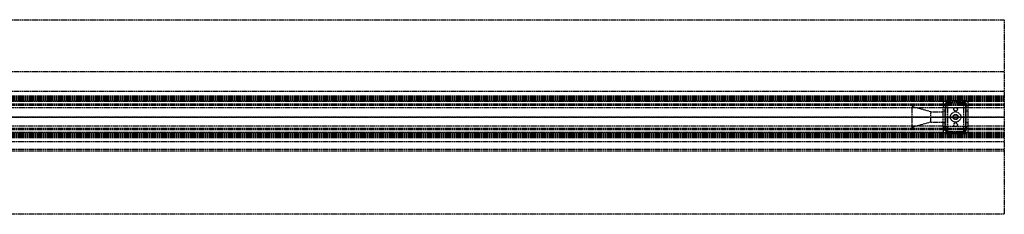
# Model space of a CAD drawing. Header units: millimetres. Extents: x 0 to 2000, y -94 to 94.
# Tile 12 of 12: x 1050 to 2000, y -94 to 94. Entities that reach past the tile are written whole.
import ezdxf

# ---------------------------------------------------------------- set-up
doc = ezdxf.new("R2010")
doc.units = ezdxf.units.MM
doc.header["$LTSCALE"] = 10
doc.linetypes.add('ALLCAD_Strich', pattern=[0.2, 0.15, -0.05])
doc.layers.add('BESCH_KONT_sich_schn_ansi_2d', color=40, linetype='Continuous')
doc.layers.add('BESCH_KONT_sich_schn_grun_2d', color=10, linetype='Continuous')

msp = doc.modelspace()

# ---------------------------------------------------------------- linework, layer by layer
at = {"layer": 'BESCH_KONT_sich_schn_ansi_2d', "linetype": 'ALLCAD_Strich'}
for p, q in [((0, 0, 2368), (2000, 0, 2368)), ((2000, 0, 2418), (0, 0, 2418)), ((2000, 0, 2365.5), (0, 0, 2365.5)), ((2000, 0, 2293.5), (0, 0, 2293.5)), ((2000, 0, 2306), (0, 0, 2306)), ((2000, 0, 2307.5), (0, 0, 2307.5)), ((2000, 0, 2312.5), (0, 0, 2312.5)), ((2000, 0, 2331.5), (0, 0, 2331.5)), ((2000, 0, 2333), (0, 0, 2333)), ((2000, 0, 2335.5), (0, 0, 2335.5)), ((2000, 0, 2342), (0, 0, 2342)), ((2000, 0, 2343.5), (0, 0, 2343.5)), ((2000, 0, 2365), (0, 0, 2365)), ((2000, 0, 2346.21), (0, 0, 2346.21)), ((2000, 0, 2344.44), (0, 0, 2344.44)), ((2000, 0, 2343.73), (0, 0, 2343.73)), ((2000, 0, 2345.5), (0, 0, 2345.5)), ((2000, 0, 2295), (0, 0, 2295)), ((2000, 0, 2303.5), (0, 0, 2303.5)), ((2000, 0, 2306), (0, 0, 2306)), ((2000, 0, 2343.73), (0, 0, 2343.73)), ((2000, 0, 2344.44), (0, 0, 2344.44)), ((2000, 0, 2346.5), (0, 0, 2346.5)), ((2000, 0, 2364), (0, 0, 2364)), ((2000, 0, 2305.5), (0.02, 0, 2305.5)), ((1026, 0), (2000, 0)), ((1911, 0, 2303.5), (1911, 0, 2323.5)), ((1929, 0, 2308.5), (1911, 0, 2303.5)), ((1929, 0, 2318.5), (1911, 0, 2323.5)), ((1929, 0, 2308.5), (1929, 0, 2318.5)), ((1929, 0, 2318.5), (1941, 0, 2318.5)), ((1929, 0, 2308.5), (1941, 0, 2308.5)), ((1943, 0, 2306.5), (1941, 0, 2306.5)), ((1941, 0, 2311.5), (1943, 0, 2311.5)), ((1941, 0, 2312), (1941, 0, 2321.5)), ((1941, 0, 2321.5), (1943.5, 0, 2321.5)), ((1941, 0, 2308.5), (1965, 0, 2308.5)), ((1941, 0, 2303.5), (1941, 0, 2308.5)), ((1941, 0, 2310), (1943, 0, 2310)), ((1943, 0, 2306.5), (1941, 0, 2306.5)), ((1941, 0, 2312), (1945.25, 0, 2312)), ((1941, 0, 2308.5), (1941, 0, 2312)), ((1943, 0, 2310), (1943, 0, 2306.5)), ((1943, 0, 2319.5), (1943, 0, 2312)), ((1943.5, 0, 2319.5), (1943, 0, 2319.5)), ((1945.25, 0, 2310), (1943, 0, 2310)), ((1943, 0, 2310), (1943, 0, 2306.5)), ((1943, 0, 2310), (1943, 0, 2312)), ((1943.25, 0, 2318), (1945.25, 0, 2318)), ((1943.25, 0, 2310), (1943.25, 0, 2318)), ((1943.5, 0, 2321.5), (1962.5, 0, 2321.5)), ((1943.5, 0, 2332.5), (1943.5, 0, 2319.5)), ((1943.5, 0, 2319.5), (1962.5, 0, 2319.5)), ((1943.5, 0, 2332.5), (1962.5, 0, 2332.5)), ((1945.25, 0, 2310), (1960.75, 0, 2310)), ((1945.25, 0, 2310), (1945.25, 0, 2312)), ((1945.25, 0, 2312), (1945.25, 0, 2310)), ((1945.25, 0, 2318), (1945.25, 0, 2312)), ((1945.25, 0, 2310), (1960.75, 0, 2310)), ((1960.75, 0, 2312), (1945.25, 0, 2312)), ((1948, 0, 2303.5), (1948, 0, 2310)), ((1950.5, 0, 2310), (1950.5, 0, 2312)), ((1950.75, 0, 2319.5), (1950.75, 0, 2321.5)), ((1951.25, 0, 2310), (1951.25, 0, 2312)), ((1954.75, 0, 2310), (1954.75, 0, 2312)), ((1955.25, 0, 2319.5), (1955.25, 0, 2321.5)), ((1955.5, 0, 2310), (1955.5, 0, 2312)), ((1958, 0, 2303.5), (1958, 0, 2310)), ((1963, 0, 2310), (1960.75, 0, 2310)), ((1960.75, 0, 2312), (1965, 0, 2312)), ((1960.75, 0, 2312), (1960.75, 0, 2310)), ((1960.75, 0, 2310), (1960.75, 0, 2312)), ((1960.75, 0, 2318), (1962.75, 0, 2318)), ((1960.75, 0, 2312), (1960.75, 0, 2318)), ((1962.5, 0, 2321.5), (1965, 0, 2321.5)), ((1963, 0, 2319.5), (1962.5, 0, 2319.5)), ((1962.5, 0, 2332.5), (1962.5, 0, 2319.5)), ((1962.75, 0, 2318), (1962.75, 0, 2310)), ((1963, 0, 2306.5), (1963, 0, 2310)), ((1965, 0, 2306.5), (1963, 0, 2306.5)), ((1963, 0, 2311.5), (1965, 0, 2311.5)), ((1963, 0, 2312), (1963, 0, 2319.5)), ((1963, 0, 2310), (1965, 0, 2310)), ((1963, 0, 2306.5), (1963, 0, 2310)), ((1965, 0, 2306.5), (1963, 0, 2306.5)), ((1963, 0, 2310), (1963, 0, 2312)), ((1964.98, 0, 2308.5), (1964.98, 0, 2308.49)), ((1964.98, 0, 2308.5), (1964.98, 0, 2308.49)), ((1964.98, 0, 2308.5), (1964.98, 0, 2308.49)), ((1964.98, 0, 2308.49), (1964.98, 0, 2308.49)), ((1964.98, 0, 2308.5), (1964.98, 0, 2308.49)), ((1964.98, 0, 2308.49), (1964.98, 0, 2308.49)), ((1964.99, 0, 2308.49), (1964.98, 0, 2308.49)), ((1964.98, 0, 2308.5), (1964.98, 0, 2308.49)), ((1964.98, 0, 2308.5), (1964.98, 0, 2308.49)), ((1964.98, 0, 2308.5), (1964.98, 0, 2308.49)), ((1964.99, 0, 2308.5), (1964.99, 0, 2308.49)), ((1964.99, 0, 2308.49), (1964.99, 0, 2308.49)), ((1964.99, 0, 2308.49), (1964.99, 0, 2308.49)), ((1964.99, 0, 2308.49), (1964.99, 0, 2308.49)), ((1964.99, 0, 2308.5), (1964.99, 0, 2308.49)), ((1964.99, 0, 2308.5), (1964.99, 0, 2308.49)), ((1964.99, 0, 2308.5), (1964.99, 0, 2308.49)), ((1964.99, 0, 2308.5), (1964.99, 0, 2308.49)), ((1964.99, 0, 2308.5), (1964.99, 0, 2308.49)), ((1964.99, 0, 2308.5), (1964.99, 0, 2308.49)), ((1964.99, 0, 2308.5), (1964.99, 0, 2308.49)), ((1964.99, 0, 2308.49), (1965, 0, 2308.49)), ((1964.99, 0, 2308.5), (1964.99, 0, 2308.49)), ((1965, 0, 2321.5), (1965, 0, 2312)), ((1965, 0, 2308.5), (1965, 0, 2308.49)), ((1965, 0, 2308.5), (1965, 0, 2308.49)), ((1965, 0, 2308.5), (1965, 0, 2308.49)), ((1965, 0, 2308.49), (1965, 0, 2308.49)), ((1965, 0, 2308.49), (1965, 0, 2308.49)), ((1965, 0, 2308.5), (1965, 0, 2308.49)), ((1965, 0, 2308.5), (1965, 0, 2308.49)), ((1965, 0, 2308.5), (1965, 0, 2308.49)), ((1965, 0, 2308.5), (1965, 0, 2308.49)), ((1965, 0, 2303.5), (1965, 0, 2308.49)), ((1965, 0, 2308.5), (1965, 0, 2312)), ((2000, 0), (2000, 0, 2293.5)), ((2000, 0, 2368), (2000, 0, 2418)), ((2000, 0, 2365.5), (2000, 0, 2368)), ((2000, 0, 2293.5), (2000, 0, 2365.5))]:
    msp.add_line(p, q, dxfattribs=at)
at = {"layer": 'BESCH_KONT_sich_schn_grun_2d', "linetype": 'ALLCAD_Strich'}
for p, q in [((0, 94), (2000, 94)), ((2000, 94), (2000, -94)), ((0, 44), (2000, 44)), ((0, 25), (2000, 25)), ((2000, 20), (0, 20)), ((2000, 19.21), (0, 19.21)), ((2000, 18.5), (0, 18.5)), ((2000, 17.5), (0, 17.5)), ((2000, 17.44), (0, 17.44)), ((2000, 17), (0, 17)), ((2000, 16.73), (0, 16.73)), ((2000, 15.5), (0, 15.5)), ((2000, 12.5), (0, 12.5)), ((2000, 11.25), (0, 11.25)), ((1941, 15), (953.9, 15)), ((1911, -10), (1911, 10)), ((1929, 5), (1911, 10)), ((1945.25, 15), (1941, 15)), ((1941, 15), (1941, 11.5)), ((1941, 11.5), (1941, 9.5)), ((1941, 11.5), (1943, 11.5)), ((1941, -9.5), (1941, 9.5)), ((1941, 9.5), (1943.5, 9.5)), ((1943, 11.5), (1943, 13.5)), ((1943, 13.5), (1945.25, 13.5)), ((1943, -9.5), (1943, 9.5)), ((1945.25, 11.5), (1943.25, 11.5)), ((1943.25, 11.5), (1943.25, -11.5)), ((1943.5, 16), (1943.5, 14)), ((1943.5, 16), (1962.5, 16)), ((1943.5, 14), (1943.5, 9.5)), ((1943.5, 14), (1962.5, 14)), ((1945.25, 13.5), (1945.25, 15)), ((1945.25, 15), (1945.25, 11.5)), ((1960.75, 15), (1945.25, 15)), ((1945.25, 11.5), (1945.25, -11.5)), ((1965, 15), (1960.75, 15)), ((1960.75, 15), (1960.75, 13.5)), ((1960.75, 15), (1960.75, 11.5)), ((1960.75, 13.5), (1963, 13.5)), ((1962.75, 11.5), (1960.75, 11.5)), ((1960.75, 11.5), (1960.75, -11.5)), ((1962.5, 16), (1962.5, 14)), ((1962.5, 14), (1962.5, 9.5)), ((1962.5, 9.5), (1965, 9.5)), ((1962.75, 11.5), (1962.75, -11.5)), ((1963, 13.5), (1963, 11.5)), ((1963, 11.5), (1965, 11.5)), ((1963, -9.5), (1963, 9.5)), ((2000, 15), (1965, 15)), ((1965, 11.5), (1965, 15)), ((1965, 9.5), (1965, 11.5)), ((1965, -9.5), (1965, 9.5)), ((1941, 8.75), (613, 8.75)), ((1929, -5), (1929, 5)), ((1929, 5), (1941, 5)), ((1965, 8.75), (1941, 8.75)), ((1943, 5.5), (1941, 5.5)), ((1965, 5.5), (1963, 5.5)), ((2000, 8.75), (1965, 8.75)), ((1941, -8.75), (613, -8.75)), ((1929, -5), (1911, -10)), ((1929, -5), (1941, -5)), ((1943, -5.5), (1941, -5.5)), ((1941, -8.75), (1964.98, -8.75)), ((1965, -5.5), (1963, -5.5)), ((1964.98, -8.75), (1964.98, -8.76)), ((1964.98, -8.75), (1965, -8.75)), ((1964.98, -8.75), (1964.98, -8.75)), ((1964.98, -8.76), (1964.98, -8.75)), ((1964.98, -8.75), (1964.98, -8.75)), ((1964.98, -8.75), (1964.98, -8.76)), ((1964.98, -8.76), (1964.98, -8.76)), ((1964.98, -8.76), (1964.98, -8.76)), ((1964.99, -8.75), (1964.99, -8.75)), ((1964.99, -8.76), (1964.99, -8.75)), ((1964.99, -8.75), (1964.99, -8.75)), ((1964.99, -8.75), (1964.99, -8.75)), ((1964.99, -8.75), (1964.99, -8.75)), ((1964.99, -8.75), (1964.99, -8.75)), ((1964.99, -8.75), (1964.99, -8.75)), ((1964.99, -8.76), (1964.99, -8.75)), ((1964.99, -8.75), (1964.99, -8.76)), ((1964.99, -8.76), (1964.99, -8.76)), ((1964.99, -8.76), (1964.99, -8.76)), ((1964.99, -8.76), (1964.99, -8.76)), ((2000, -8.75), (1965, -8.75)), ((1965, -8.76), (1965, -8.75)), ((1965, -8.75), (1965, -8.75)), ((1965, -8.75), (1965, -8.75)), ((1965, -8.75), (1965, -8.76)), ((1965, -8.75), (1965, -8.75)), ((1965, -8.76), (1965, -8.76)), ((1965, -8.76), (1965, -8.76)), ((2000, -11.25), (0, -11.25)), ((2000, -12.5), (0, -12.5)), ((2000, -15.5), (0, -15.5)), ((2000, -16.73), (0, -16.73)), ((2000, -16.73), (0, -16.73)), ((2000, -17), (0, -17)), ((2000, -17.44), (0, -17.44)), ((2000, -17.44), (0, -17.44)), ((2000, -17.5), (0, -17.5)), ((2000, -17.5), (0, -17.5)), ((2000, -18.5), (0, -18.5)), ((2000, -18.79), (0, -18.79)), ((1941, -15), (953.9, -15)), ((1941, -9.5), (1943.5, -9.5)), ((1941, -9.5), (1941, -11.5)), ((1943, -11.5), (1941, -11.5)), ((1941, -11.5), (1941, -15)), ((1941, -15), (1945.25, -15)), ((1943, -13.5), (1943, -11.5)), ((1945.25, -13.5), (1943, -13.5)), ((1943.25, -11.5), (1945.25, -11.5)), ((1943.5, -9.5), (1943.5, -14)), ((1943.5, -14), (1943.5, -16)), ((1943.5, -14), (1962.5, -14)), ((1943.5, -16), (1962.5, -16)), ((1945.25, -11.5), (1945.25, -15)), ((1945.25, -15), (1945.25, -13.5)), ((1960.75, -15), (1945.25, -15)), ((1960.75, -11.5), (1960.75, -15)), ((1960.75, -11.5), (1962.75, -11.5)), ((1963, -13.5), (1960.75, -13.5)), ((1960.75, -13.5), (1960.75, -15)), ((1960.75, -15), (1965, -15)), ((1962.5, -9.5), (1965, -9.5)), ((1962.5, -9.5), (1962.5, -14)), ((1962.5, -14), (1962.5, -16)), ((1965, -11.5), (1963, -11.5)), ((1963, -11.5), (1963, -13.5)), ((1965, -11.5), (1965, -9.5)), ((1965, -15), (1965, -11.5)), ((2000, -15), (1965, -15)), ((2000, -19.21), (0, -19.21)), ((2000, -19.21), (0, -19.21)), ((2000, -20), (0, -20)), ((2000, -24), (0, -24)), ((2000, -31.5), (0, -31.5)), ((2000, -33), (0, -33)), ((2000, -94), (0, -94))]:
    msp.add_line(p, q, dxfattribs=at)
for centre, radius in [((1953, 0), 5), ((1953, 0), 2.5), ((1953, 0), 2.25), ((1953, 7.5), 1.75), ((1953, -7.5), 1.75)]:
    msp.add_circle(centre, radius, dxfattribs=at)
for centre, radius, start, end in [((1964.98, -8.75), 0.00271, 90, 180), ((1964.98, -8.75), 0.00271, 0, 90), ((1964.98, -8.75), 0.00116, 90, 180), ((1964.98, -8.75), 0.00116, 0, 90), ((1964.98, -8.76), 0.00271, 180, 270), ((1964.98, -8.76), 0.00271, 270, 360), ((1964.98, -8.76), 0.00116, 180, 270), ((1964.98, -8.76), 0.00116, 270, 0), ((1964.99, -8.75), 0.00217, 90, 180), ((1964.99, -8.75), 0.00217, 180, 270), ((1964.99, -8.75), 0.00093, 180, 270), ((1964.99, -8.75), 0.00093, 90, 180), ((1965, -8.75), 0.00271, 90, 180), ((1965, -8.76), 0.00271, 180, 270), ((1965, -8.75), 0.00116, 90, 180), ((1965, -8.75), 0.00116, 0, 90), ((1965, -8.75), 0.00271, 0, 90), ((1965, -8.76), 0.00271, 270, 360), ((1965, -8.76), 0.00116, 180, 270), ((1965, -8.76), 0.00116, 270, 0)]:
    msp.add_arc(centre, radius, start, end, dxfattribs=at)

doc.saveas('drawing.dxf')
